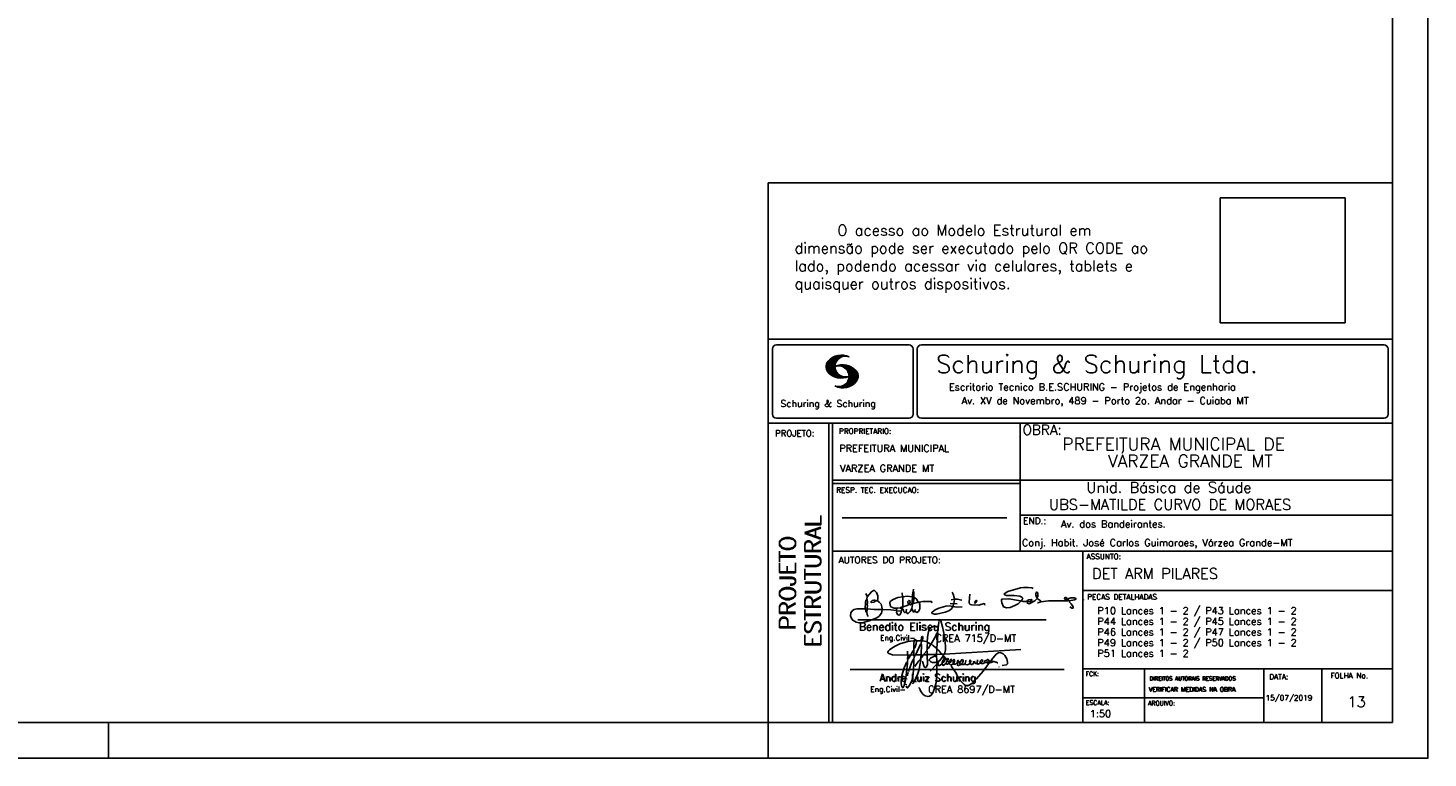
# Model space of a CAD drawing. Extents: x 0 to 84.1, y 0 to 59.4.
# Tile 5 of 7: x 44.8 to 84.1, y 0 to 20.5. Entities that reach past the tile are written whole.
import ezdxf

# ---------------------------------------------------------------- set-up
doc = ezdxf.new("R2010")
doc.units = 0
doc.header["$MEASUREMENT"] = 0
doc.layers.get('0').update_dxf_attribs({"linetype": 'CONTINUOUS'})
doc.layers.add('1', color=1, linetype='CONTINUOUS')
doc.layers.add('2', color=2, linetype='CONTINUOUS')
doc.styles.get("Standard").update_dxf_attribs({"font": 'ROMANS.SHX'})
picture_1 = doc.add_image_def('image1.png', size_in_pixel=(300, 300))

# ---------------------------------------------------------------- blocks, each defined once
blk = doc.blocks.new('assinaturabenedito')
at = {"color": 162}
for points in [[(80.21, 160.29), (79.88, 160.45), (79.72, 161.68), (80.29, 161.77), (80.46, 162.01), (80.54, 163.49), (80.37, 163.74), (80.54, 164.8), (80.46, 166.12), (80.29, 166.36), (80.37, 167.51), (82.43, 169.81), (83.41, 170.39), (83.9, 170.39), (84.81, 169.48), (85.38, 167.84), (85.46, 166.36), (85.13, 165.71), (86.12, 164.97), (86.94, 163.98), (87.35, 162.83), (87.43, 161.68), (87.19, 161.52), (83.66, 161.52), (80.46, 161.77)], [(101.96, 170.06), (102.04, 170.96)], [(155.13, 165.22), (153.4, 165.22), (152.58, 165.54), (153.16, 166.78), (152.67, 167.35), (151.85, 167.68), (149.14, 168.01), (145.61, 168.01), (144.71, 168.34), (144.46, 168.91), (146.1, 169.9), (152.17, 171.62), (153.65, 171.87), (155.7, 171.87), (157.43, 171.62), (158.08, 171.29)], [(79.55, 161.85), (79.72, 164.8), (79.88, 165.87), (80.21, 166.28)], [(80.46, 167.68), (80.21, 167.84), (79.88, 169.07)], [(84.48, 165.54), (84.15, 165.87), (83.57, 165.87), (82.84, 165.71), (82.1, 165.05), (82.59, 164.8), (83.57, 164.97), (84.48, 165.54)], [(84.48, 165.54), (85.05, 165.63)], [(94.32, 162.18), (93.09, 162.18), (91.53, 162.83), (91.12, 163.41), (90.96, 164.8), (91.29, 165.38), (92.52, 166.2), (94.82, 167.1), (97.03, 167.43), (97.11, 162.92)], [(96.95, 167.51), (96.79, 169.24)], [(98.59, 160.54), (98.1, 159.96), (97.61, 160.37), (97.36, 161.44), (96.87, 161.6), (97.03, 162.75), (99.08, 163.33), (99.9, 163.9), (100.48, 163.74), (101.3, 164.07), (101.55, 163.9), (101.38, 162.01)], [(101.46, 167.43), (99.17, 167.76), (97.11, 167.51)], [(98.59, 160.54), (99.17, 159.71), (99.58, 159.63), (100.56, 160.62), (101.38, 161.93), (102.12, 160.29), (102.69, 160.78), (103.6, 160.12), (104.42, 160.54), (104.99, 161.85), (104.99, 163.9), (104.66, 164.97), (106.3, 165.3), (110.57, 165.22), (110.74, 164.97), (110.49, 164.56)], [(99.9, 163.9), (100.48, 164.8), (100.4, 165.63), (99.9, 165.79), (99.49, 165.22), (99.58, 164.23), (99.82, 164.15)], [(101.3, 164.07), (101.55, 167.1)], [(101.55, 163.82), (102.04, 164.31), (102.28, 166.78), (102.28, 167.1), (101.55, 167.19), (101.46, 167.51), (101.96, 170.06), (102.28, 169.81), (102.28, 167.27)], [(102.04, 164.31), (104.58, 164.97)], [(104.34, 164.97), (103.51, 166.36), (102.69, 166.94), (102.37, 166.94)], [(120.83, 164.15), (119.19, 164.39)], [(121.16, 166.36), (119.76, 166.04)], [(120.99, 164.31), (121.24, 166.12), (121.16, 167.19), (120.66, 168.66), (120.09, 169.57)], [(120.83, 164.15), (120.58, 163)], [(120.83, 164.15), (121.07, 164.31), (122.47, 164.23)], [(121.24, 166.2), (121.48, 166.36), (122.55, 166.36), (124.6, 165.87)], [(135.35, 163.57), (135.27, 164.23), (135.11, 164.31), (132.64, 163.57), (129.12, 163.74), (128.62, 163.9), (128.3, 164.15), (128.05, 164.89), (128.46, 168.66)], [(130.84, 164.8), (130.76, 165.22), (131.25, 165.79), (131.58, 165.71), (131.66, 165.3), (131.41, 164.97), (130.84, 164.8)], [(130.84, 164.8), (130.76, 164.48), (130.92, 164.23)], [(152.26, 165.38), (152.17, 165.54), (151.11, 165.79), (146.68, 166.53), (143.56, 166.36), (143.23, 166.2), (143.15, 165.79), (143.31, 164.56), (144.13, 162.83), (145.61, 162.26), (147.25, 162.51), (149.38, 163.33), (151.02, 164.23), (152.26, 165.38)], [(152.26, 165.38), (152.5, 165.54)], [(155.21, 165.05), (155.13, 165.3), (155.37, 165.71), (156.03, 166.04), (157.26, 166.2), (157.43, 165.87), (157.18, 165.54), (156.6, 165.3), (155.21, 165.05)], [(155.21, 165.05), (155.29, 164.48), (156.19, 164.23), (158.82, 165.63), (159.89, 166.69), (161.36, 165.79), (161.61, 165.3), (161.61, 165.13), (161.12, 164.89), (160.3, 164.64), (159.97, 164.72)], [(159.89, 166.69), (159.89, 167.1), (160.22, 167.51), (160.22, 168.91), (160.05, 169.48), (159.56, 169.65), (159.23, 168.99), (159.23, 168.42), (159.56, 167.27), (159.8, 167.19)], [(161.61, 165.13), (165.22, 165.63), (174, 165.63), (174.41, 165.71), (174.49, 166.28)], [(176.63, 162.1), (176.63, 162.75), (175.81, 164.15), (174.99, 164.97), (174.82, 165.63), (177.36, 166.04), (178.02, 166.28), (178.02, 166.53), (177.78, 166.86), (177.36, 166.94), (175.56, 166.94), (174.66, 166.61), (174.49, 166.36), (173.02, 166.2), (172.61, 166.69), (172.93, 167.19), (173.34, 167.19), (173.75, 166.86), (173.84, 166.45)], [(173.59, 165.63), (173.59, 166.12)], [(174.82, 165.63), (174.58, 165.71)], [(181.55, 165.95), (181.47, 166.12)], [(87.43, 161.36), (87.1, 159.8), (86.04, 158.4), (84.97, 157.66), (81.44, 156.27), (78.16, 155.28), (76.68, 155.28), (75.37, 155.53), (73.73, 156.51), (73.15, 157.25), (72.66, 158.56), (72.74, 159.96), (73.65, 161.11), (74.38, 161.52), (75.53, 161.77), (79.64, 161.77)], [(80.21, 160.29), (80.46, 161.6)], [(80.21, 160.29), (80.37, 159.22), (80.87, 158.32)], [(94.08, 161.03), (91.53, 161.36), (87.43, 161.52)], [(94.08, 161.03), (94.32, 162.18), (95.88, 162.34), (96.21, 162.59), (96.95, 162.67)], [(94.08, 161.03), (94.08, 160.86)], [(96.29, 160.7), (94.24, 160.86), (94.08, 160.21), (94.57, 159.14), (95.39, 158.89), (95.8, 159.22), (96.29, 160.29), (96.29, 160.7)], [(96.87, 161.77), (96.54, 161.77), (95.88, 162.26)], [(96.29, 160.7), (96.87, 161.52)], [(98.59, 160.54), (98.76, 161.6)], [(102.78, 160.78), (102.86, 161.52)], [(110.74, 160.29), (110.57, 159.96), (110.74, 159.63), (111.88, 159.39), (112.87, 159.39), (116.89, 160.21), (118.53, 160.86), (119.68, 161.6), (120.5, 162.83)], [(110.74, 160.29), (112.29, 161.44), (113.94, 162.18), (117.22, 163.08), (118.86, 163.16), (122.22, 162.59), (124.85, 162.83)], [(176.63, 162.1), (176.13, 162.1), (175.07, 162.75)], [(176.63, 162.1), (176.63, 162.1)]]:
    blk.add_lwpolyline(points, dxfattribs=at)
blk = doc.blocks.new('assinaturanadre')
at = {"color": 162}
for points in [[(-225.3, 18.87), (-225.71, 15.34), (-225.87, 15.1), (-226.28, 15.26), (-226.36, 15.59), (-227.18, 16), (-229.07, 16), (-230.71, 15.18), (-231.94, 13.7), (-232.6, 11.73), (-233.01, 8.69), (-233.17, 5.9), (-233.01, 5.41), (-233.26, 2.62), (-233.26, 1.06), (-233.09, 0.65), (-233.34, -0.09), (-233.17, -0.67), (-233.17, -2.55), (-233.67, -2.8), (-235.23, -2.8), (-235.14, -2.23), (-233.42, -0.17)], [(-225.3, 18.87), (-225.46, 18.87), (-225.54, 18.46)], [(-225.3, 18.87), (-225.22, 19.04)], [(-221.69, -2.31), (-221.03, 0.57), (-220.87, 2.86), (-221.52, 9.6), (-222.84, 15.92), (-223.98, 19.86), (-224.56, 20.6), (-224.89, 20.68), (-225.22, 20.19), (-225.22, 19.53)], [(-225.87, 15.1), (-225.95, 13.46), (-226.28, 11.98), (-226.61, 11.73), (-227.59, 9.51), (-230.47, 4.42), (-229.32, 3.44), (-229.07, 3.44), (-227.43, 1.88), (-226.69, 1.63), (-226.61, 0.81), (-226.86, -2.47), (-226.77, -7.81), (-226.53, -8.71), (-226.86, -9.37), (-226.61, -10.68), (-226.69, -17.25), (-227.1, -21.27), (-227.76, -23.82), (-228.83, -27.19), (-229.56, -28.58), (-230.71, -29.9), (-231.53, -30.47), (-232.52, -30.72), (-234.41, -30.31), (-235.88, -29.24), (-237.44, -27.27), (-238.1, -25.79)], [(-237.2, 6.72), (-237.03, 8.78), (-236.78, 9.27), (-236.46, 9.43), (-236.13, 9.27), (-235.96, 8.53), (-236.29, 7.05), (-236.62, 6.39), (-236.87, 6.31)], [(-226.28, 11.98), (-226.12, 11.9), (-226.12, 10.83), (-226.69, 1.71)], [(-240.48, 6.64), (-245.98, 6.07), (-251.39, 4.42), (-254.59, 2.95), (-256.81, 1.55), (-258.37, 0.4), (-259.02, -0.26), (-259.43, -1.08), (-259.35, -1.49), (-258.86, -2.06), (-256.4, -2.8), (-246.55, -3.05), (-246.22, -2.8), (-246.39, -0.34)], [(-242.2, 0.15), (-243.19, -1.16), (-244.01, -2.97), (-246.22, -2.97)], [(-237.2, 6.72), (-236.95, 6.23), (-237.2, 4.67), (-237.61, 4.26), (-241.05, -2.97), (-241.95, -3.05), (-242.12, 0.81), (-241.95, 1.47), (-241.46, 1.88), (-240.4, 4.59), (-240.23, 6.56), (-237.36, 6.56), (-237.2, 6.72)], [(-241.87, 6.48), (-242.12, 4.51), (-242.04, 1.47)], [(-240.48, 6.64), (-240.48, 6.97), (-241.05, 7.38), (-241.63, 7.22), (-241.79, 6.64)], [(-237.28, 4.51), (-237.03, 4.1), (-237.11, -2.72), (-237.36, -2.88), (-240.89, -2.88)], [(-240.48, 6.64), (-240.31, 6.64)], [(-236.54, 6.48), (-234.98, 6.31), (-233.26, 5.82)], [(-233.01, 5.41), (-232.68, 5.49), (-230.63, 4.34), (-232.35, 1.55), (-233.01, 0.89)], [(-230.47, 4.42), (-230.47, 4.42)], [(-226.61, 0.81), (-226.36, 0.81), (-225.22, -0.17), (-224.97, -0.67), (-223.74, -1.9), (-223.66, -2.39), (-226.77, -2.55)], [(-221.69, -2.31), (-170.73, 0.81)], [(-246.14, -3.05), (-246.22, -5.76), (-246.06, -6), (-246.39, -7.4), (-246.3, -8.47), (-246.88, -14.54), (-247.62, -19.96), (-248.44, -23.33), (-249.18, -24.72), (-249.5, -24.89), (-250.08, -24.31), (-250.41, -21.93), (-250.41, -19.88), (-250, -16.76), (-248.44, -11.5), (-246.88, -7.97), (-246.47, -7.65)], [(-241.87, -4.11), (-242.12, -5.76), (-241.95, -6), (-241.95, -7.73), (-242.2, -13.15), (-242.78, -17.42), (-243.43, -19.96), (-244.74, -22.83), (-246.14, -24.72), (-246.47, -24.89), (-246.8, -24.72), (-247.21, -23.66)], [(-244.33, -3.05), (-245.32, -5.02), (-245.98, -5.84)], [(-242.12, -5.67), (-242.45, -6), (-243.51, -8.3), (-245.65, -13.97)], [(-242.04, -2.88), (-243.92, -2.97)], [(-237.11, -2.97), (-237.28, -3.87), (-237.28, -4.53), (-237.11, -4.69), (-237.61, -5.76), (-237.44, -6.25), (-238.02, -9.78), (-238.59, -12.57), (-239.66, -15.94), (-241.79, -20.78), (-242.61, -21.85), (-243.27, -22.1)], [(-241.13, -2.97), (-241.54, -3.95), (-241.87, -4.11), (-241.95, -3.13)], [(-237.61, -5.76), (-239, -7.15), (-241.38, -10.6)], [(-235.31, -2.64), (-235.8, -2.97), (-237.11, -2.88)], [(-235.88, -2.97), (-236.13, -3.62), (-237.03, -4.61)], [(-233.09, -2.8), (-233.01, -9.29), (-233.17, -9.94), (-233.91, -11.18), (-234.32, -11.26), (-234.9, -11.01), (-235.39, -10.27), (-236.13, -8.06), (-236.21, -7.15)], [(-226.86, -2.55), (-233.17, -2.72)], [(-226.77, -7.56), (-227.84, -7.89), (-229.65, -7.89), (-230.71, -7.48), (-231.7, -6.66), (-231.78, -6), (-230.96, -5.1), (-228.25, -3.79), (-227.68, -3.79)], [(-226.86, -9.29), (-231.21, -13.8)], [(-222.43, -3.29), (-222.43, -3.7), (-224.97, -6.82), (-226.61, -7.4)], [(-226.04, -8.47), (-226.45, -8.63)], [(-225.05, -6.91), (-226.04, -8.55), (-225.87, -8.79), (-225.95, -9.7), (-225.54, -10.03), (-224.97, -10.03), (-223.16, -8.96)], [(-221.69, -2.31), (-223.57, -2.39)], [(-221.36, -4.85), (-222.18, -5.35), (-222.34, -6.09), (-222.75, -6.66), (-223.08, -7.97), (-223.08, -8.88), (-222.67, -9.78), (-222.34, -9.86), (-222.01, -9.78), (-220.54, -8.47)], [(-221.19, -5.1), (-221.28, -6.09), (-221.6, -6.74), (-222.43, -8.06), (-222.92, -8.38)], [(-221.85, -2.39), (-222.43, -3.29), (-222.84, -2.88), (-222.84, -2.55)], [(-222.43, -3.7), (-221.44, -4.36), (-221.36, -4.94), (-220.78, -5.18), (-220.29, -5.92), (-219.96, -6), (-219.47, -5.35), (-219.14, -5.26), (-218.98, -5.51), (-219.39, -6.5), (-219.96, -6.99), (-220.21, -7.56), (-220.46, -8.47), (-220.05, -9.04), (-219.55, -9.12), (-218.4, -8.55), (-217.91, -9.37), (-217.34, -9.7), (-216.02, -9.12), (-215.7, -8.71), (-215.04, -9.04), (-214.3, -9.04), (-212.99, -7.81), (-212.91, -7.07), (-212.66, -6.58), (-212.41, -6.58), (-212.17, -6.91), (-212.33, -7.81), (-212.58, -8.14), (-212.99, -7.97)], [(-219.96, -6), (-219.8, -6.74)], [(-219.8, -6.82), (-219.88, -7.07)], [(-219.8, -6.91), (-218.57, -7.89), (-218.32, -7.73), (-217.58, -6.17), (-217.26, -5.84), (-216.93, -6), (-216.85, -6.82), (-217.58, -7.81), (-218.4, -8.22), (-218.49, -7.97)], [(-218.4, -8.22), (-218.4, -8.47)], [(-190.51, -6.82), (-189.52, -7.32), (-189.77, -7.81), (-190.42, -8.06), (-191.57, -7.97), (-195.76, -13.72), (-200.19, -18.89), (-203.31, -21.93), (-205.03, -23), (-206.1, -23.33), (-207.49, -23.25), (-208.48, -22.67), (-210.94, -20.21), (-212.58, -17.66), (-213.81, -15.2), (-216.85, -10.6), (-217.17, -9.78)], [(-215.53, -8.3), (-215.86, -7.73), (-215.86, -6.82), (-215.45, -6), (-215.2, -6), (-214.96, -6.33), (-214.88, -7.23), (-215.53, -8.3)], [(-215.53, -8.3), (-215.53, -8.63)], [(-212.66, -8.14), (-212.99, -9.37), (-212.91, -9.78), (-212.25, -10.03), (-211.18, -9.53), (-210.94, -9.29), (-211.27, -8.63), (-211.27, -8.06), (-210.86, -7.23), (-210.03, -6.09), (-209.3, -6), (-209.05, -7.15), (-209.54, -8.14), (-210.36, -9.12), (-210.2, -9.37), (-208.72, -9.21), (-207.9, -8.63), (-207.41, -6.82), (-207.49, -6.41)], [(-212.66, -6.58), (-212.91, -6.33)], [(-210.36, -9.12), (-210.86, -9.21)], [(-204.54, -8.14), (-204.54, -8.55), (-205.28, -9.12), (-206.26, -9.45), (-207.49, -9.29), (-207.9, -8.79)], [(-204.54, -8.14), (-204.04, -7.81), (-203.96, -6.99), (-204.37, -6.41), (-204.78, -6.41), (-204.87, -7.73), (-204.54, -8.14)], [(-202.24, -7.15), (-202.08, -8.06), (-202.98, -9.29), (-203.47, -9.29), (-204.45, -8.63)], [(-201.42, -7.07), (-201.5, -7.48), (-201.25, -8.22), (-200.6, -8.71), (-200.02, -8.71)], [(-201.09, -6.5), (-201.09, -6.5)], [(-196.33, -7.48), (-197.23, -8.3), (-198.14, -8.71), (-199.2, -9.04), (-199.78, -8.96), (-199.94, -8.63), (-199.53, -7.07), (-199.53, -6.25)], [(-196.33, -7.48), (-196.09, -6.82), (-196.17, -6.41), (-196.99, -6.17), (-197.56, -6.82), (-197.73, -7.32), (-197.73, -7.81), (-197.48, -8.22)], [(-194.77, -7.89), (-195.84, -8.71), (-196.5, -8.79), (-197.15, -8.38)], [(-194.77, -7.23), (-194.28, -6.74), (-194.28, -6.41), (-194.77, -6.74), (-194.77, -7.23)], [(-194.77, -7.23), (-194.77, -7.97), (-194.61, -8.06), (-193.13, -8.14), (-192.15, -7.81), (-191.74, -7.97)], [(-192.06, -7.73), (-191.74, -7.07), (-191.98, -6.5), (-192.64, -6), (-193.13, -6), (-193.3, -7.07), (-192.64, -7.81)], [(-190.51, -6.82), (-191.33, -7.89)], [(-190.51, -6.82), (-190.18, -6.17), (-187.06, -2.39), (-185.58, -1.41), (-184.35, -1.24), (-182.46, -2.23), (-181.32, -3.21), (-179.92, -5.59), (-179.43, -7.65), (-179.59, -8.79), (-180.25, -9.62), (-183.04, -10.03)], [(-189.44, -7.23), (-189.11, -6.99), (-188.78, -7.32)], [(-189.44, -7.23), (-189.19, -7.56), (-188.7, -7.4), (-187.39, -7.81), (-186.73, -7.81), (-186.48, -8.14), (-186.07, -8.22)], [(-246.8, -18.57), (-246.88, -19.06)], [(-246.39, -16.43), (-246.39, -16.84)], [(-246.06, -15.36), (-246.22, -16.1)], [(-245.81, -14.54), (-245.89, -15.03)], [(-185.42, -10.77), (-185.17, -10.77)], [(-247.29, -22.34), (-247.29, -22.92)], [(-238.43, -24.64), (-238.43, -24.81)], [(-238.26, -25.22), (-238.18, -25.46)]]:
    blk.add_lwpolyline(points, dxfattribs=at)

msp = doc.modelspace()

# ---------------------------------------------------------------- linework, layer by layer
at = {"layer": '2', "linetype": 'Continuous'}
for p, q in [((84.100006, 0), (84.100006, 59.400002)), ((65.600006, 1), (65.600006, 16.142713)), ((83.100006, 16.142713), (65.600006, 16.142713)), ((65.600006, 11.755142), (83.100006, 11.755135)), ((65.715988, 11.477417), (65.715988, 9.648308)), ((65.832489, 11.593918), (69.548996, 11.593918)), ((69.665497, 11.477417), (69.665497, 9.648308)), ((69.778748, 11.477417), (69.778748, 9.648308)), ((69.895249, 11.593918), (82.867508, 11.593918)), ((82.984009, 11.477417), (82.984009, 9.648308)), ((67.221772, 10.985771), (67.528321, 11.292321)), ((67.222123, 10.971993), (67.545929, 11.295792)), ((67.222168, 11.000305), (67.508011, 11.286148)), ((67.222489, 10.958214), (67.56427, 11.300003)), ((67.224366, 11.016648), (67.488404, 11.280686)), ((67.224472, 10.94606), (67.581131, 11.302727)), ((67.226578, 11.03299), (67.465409, 11.271813)), ((67.2267, 10.934159), (67.596314, 11.303772)), ((67.228943, 10.922257), (67.612336, 11.305649)), ((67.232178, 10.911354), (67.626831, 11.306015)), ((67.232437, 11.052986), (67.439469, 11.26001)), ((67.235916, 10.900948), (67.642014, 11.307053)), ((67.239258, 11.073952), (67.410523, 11.245209)), ((67.239655, 10.890557), (67.656281, 11.307183)), ((67.243561, 10.880333), (67.669251, 11.306015)), ((67.248612, 10.871239), (67.520584, 11.143219)), ((67.252747, 11.10157), (67.374314, 11.223145)), ((67.253647, 10.862129), (67.502121, 11.110611)), ((67.258683, 10.853035), (67.491593, 11.085945)), ((67.264267, 10.84449), (67.483597, 11.06382)), ((67.270783, 10.836869), (67.47966, 11.045746)), ((67.277298, 10.829247), (67.475876, 11.027817)), ((67.283814, 10.821625), (67.474167, 11.011971)), ((67.290558, 10.814232), (67.473114, 10.996781)), ((67.531494, 10.998619), (67.546158, 11.013283)), ((67.548691, 11.001663), (67.565323, 11.018303)), ((67.563156, 11.001992), (67.584885, 11.023735)), ((67.577607, 11.00232), (67.601899, 11.026612)), ((67.592072, 11.002648), (67.619477, 11.030045)), ((67.604584, 11.001007), (67.635239, 11.03167)), ((67.608673, 11.231301), (67.68306, 11.305702)), ((67.617234, 10.999535), (67.651505, 11.033806)), ((67.62999, 10.998154), (67.666199, 11.034363)), ((67.638062, 11.246552), (67.69574, 11.30423)), ((67.64122, 10.99524), (67.680893, 11.03492)), ((67.652436, 10.992317), (67.695603, 11.035485)), ((67.662873, 11.257233), (67.708405, 11.302758)), ((67.664337, 10.990074), (67.708985, 11.034729)), ((67.674881, 10.986489), (67.72316, 11.034767)), ((67.681977, 11.2622), (67.721238, 11.301461)), ((67.684327, 10.981789), (67.736191, 11.033654)), ((67.694321, 10.977654), (67.748459, 11.031792)), ((67.702469, 11.268563), (67.733063, 11.299149)), ((67.704605, 10.973801), (67.761597, 11.0308)), ((67.71431, 10.969368), (67.773758, 11.028824)), ((67.718491, 11.270424), (67.744904, 11.296837)), ((67.722412, 10.963333), (67.785233, 11.026146)), ((67.732499, 10.959282), (67.797608, 11.024391)), ((67.734482, 11.272286), (67.757004, 11.294808)), ((67.740387, 10.953034), (67.808838, 11.021485)), ((67.749115, 10.947632), (67.819702, 11.018219)), ((67.750473, 11.274147), (67.768555, 11.292221)), ((67.756165, 10.940537), (67.830765, 11.015137)), ((67.765198, 10.93544), (67.841874, 11.012116)), ((67.77211, 10.928208), (67.852234, 11.008339)), ((67.779831, 10.921784), (67.86261, 11.004555)), ((67.78592, 10.913735), (67.873307, 11.001122)), ((67.794007, 10.907692), (67.883316, 10.997002)), ((67.799912, 10.899468), (67.892731, 10.992279)), ((67.296936, 10.807419), (67.470307, 10.980797)), ((67.304734, 10.800133), (67.473206, 10.968598)), ((67.311829, 10.793083), (67.474121, 10.955384)), ((67.319168, 10.786293), (67.475159, 10.942276)), ((67.326828, 10.779808), (67.477616, 10.930596)), ((67.334488, 10.773323), (67.480088, 10.918923)), ((67.342133, 10.766846), (67.482544, 10.90725)), ((67.350098, 10.760674), (67.485901, 10.896469)), ((67.358338, 10.754769), (67.489655, 10.886078)), ((67.366577, 10.748863), (67.493409, 10.875695)), ((67.374802, 10.742966), (67.497208, 10.865357)), ((67.383393, 10.737427), (67.502076, 10.856102)), ((67.392228, 10.732109), (67.506958, 10.84684)), ((67.401062, 10.726807), (67.511841, 10.837578)), ((67.409882, 10.721497), (67.516922, 10.828537)), ((67.41919, 10.71666), (67.522843, 10.820305)), ((67.428635, 10.711968), (67.528748, 10.812088)), ((67.43808, 10.707276), (67.534668, 10.803864)), ((67.447541, 10.702599), (67.540802, 10.795861)), ((67.457642, 10.698563), (67.547699, 10.78862)), ((67.467743, 10.694519), (67.554612, 10.781388)), ((67.477829, 10.690483), (67.561509, 10.774155)), ((67.488205, 10.686714), (67.568589, 10.767105)), ((67.499009, 10.683373), (67.576477, 10.760849)), ((67.509796, 10.680031), (67.584366, 10.754601)), ((67.5206, 10.676697), (67.592255, 10.74836)), ((67.532074, 10.674027), (67.600327, 10.742287)), ((67.543625, 10.671448), (67.609238, 10.737053)), ((67.555176, 10.668869), (67.618134, 10.731819)), ((67.5672, 10.666748), (67.627045, 10.726586)), ((67.579605, 10.665009), (67.636261, 10.721665)), ((67.591996, 10.663277), (67.646256, 10.717522)), ((67.604782, 10.661919), (67.65625, 10.713379)), ((67.618134, 10.661141), (67.66623, 10.709244)), ((67.631501, 10.660355), (67.676911, 10.705773)), ((67.64531, 10.660042), (67.688126, 10.702851)), ((67.65976, 10.660355), (67.699341, 10.699936)), ((67.671296, 10.38913), (68.095734, 10.813568)), ((67.67421, 10.660668), (67.710678, 10.697136)), ((67.685135, 10.388832), (68.100952, 10.804665)), ((67.690598, 10.661675), (67.723847, 10.694931)), ((67.69896, 10.388527), (68.104996, 10.794571)), ((67.708161, 10.663521), (67.737625, 10.692986)), ((67.713776, 10.389206), (68.107529, 10.782967)), ((67.725296, 10.66594), (67.750779, 10.691422)), ((67.728806, 10.390091), (68.110825, 10.77211)), ((67.741867, 10.668862), (67.765747, 10.692742)), ((67.744095, 10.391251), (68.114106, 10.761261)), ((67.76027, 10.672806), (67.780136, 10.692681)), ((67.760544, 10.393555), (68.11557, 10.748596)), ((67.776978, 10.395859), (68.117249, 10.736138)), ((67.780106, 10.677895), (67.794464, 10.692261)), ((67.794464, 10.692261), (67.79654, 10.694336)), ((67.794861, 10.399597), (68.118943, 10.723679)), ((67.798127, 10.683296), (67.810562, 10.69574)), ((67.806626, 10.892029), (67.902451, 10.987854)), ((67.811753, 10.883019), (67.912232, 10.983506)), ((67.81305, 10.403664), (68.118515, 10.709122)), ((67.81717, 10.689835), (67.825379, 10.698044)), ((67.817658, 10.874802), (67.921875, 10.979012)), ((67.822358, 10.554344), (68.091095, 10.823075)), ((67.823761, 10.866768), (67.930436, 10.973442)), ((67.829499, 10.858353), (67.940003, 10.968857)), ((67.832825, 10.409302), (68.118134, 10.694611)), ((67.833084, 10.695977), (67.839569, 10.702462)), ((67.833527, 10.848244), (67.948655, 10.963379)), ((67.838395, 10.83899), (67.957047, 10.957634)), ((67.840729, 10.586838), (68.086777, 10.832894)), ((67.843323, 10.829773), (67.965561, 10.952019)), ((67.848358, 10.817597), (67.975678, 10.944924)), ((67.848709, 10.608963), (68.081818, 10.842072)), ((67.852341, 10.806755), (67.985031, 10.939453)), ((67.853302, 10.415634), (68.117768, 10.680092)), ((67.856202, 10.794724), (67.99379, 10.932312)), ((67.856934, 10.63131), (68.075089, 10.849472)), ((67.859864, 10.781189), (68.003067, 10.924393)), ((67.860703, 10.649239), (68.070359, 10.858895)), ((67.862656, 10.768639), (68.01175, 10.91774)), ((67.865174, 10.667847), (68.063507, 10.866165)), ((67.865235, 10.753647), (68.02092, 10.90934)), ((67.866242, 10.683037), (68.057556, 10.874352)), ((67.866318, 10.73967), (68.029206, 10.90255)), ((67.867295, 10.698235), (68.049775, 10.880722)), ((67.867905, 10.725861), (68.036682, 10.894646)), ((67.868119, 10.711846), (68.043793, 10.887528)), ((67.876404, 10.424599), (68.113495, 10.66169)), ((67.901276, 10.435334), (68.11023, 10.644287)), ((67.929581, 10.449501), (68.101624, 10.621544)), ((67.550324, 10.409546), (67.562592, 10.421799)), ((67.561463, 10.40654), (67.576416, 10.421486)), ((67.572602, 10.403542), (67.590226, 10.421173)), ((67.583756, 10.400551), (67.606156, 10.422959)), ((67.595673, 10.398346), (67.622162, 10.424828)), ((67.607605, 10.396141), (67.639588, 10.428116)), ((67.619553, 10.393929), (67.658707, 10.43309)), ((67.632141, 10.392388), (67.679932, 10.440178)), ((67.644959, 10.391075), (67.704071, 10.450188)), ((67.657776, 10.389756), (67.737152, 10.469132)), ((67.966126, 10.471909), (68.08902, 10.594803)), ((68.045029, 10.536675), (68.057724, 10.54937)), ((65.832489, 9.531807), (69.548996, 9.531807)), ((69.895249, 9.531807), (82.867508, 9.531807)), ((65.600006, 9.399994), (83.100006, 9.399994)), ((67.300385, 5.799996), (67.300385, 9.399994)), ((67.400391, 5.799996), (67.400391, 9.399994)), ((72.668579, 6.816429), (72.668579, 9.399994)), ((83.100006, 9.399994), (83.100006, 1)), ((72.668579, 7.799995), (67.400391, 7.799995)), ((72.668579, 7.699995), (67.400391, 7.699995)), ((72.668579, 7.799995), (83.100006, 7.800003)), ((67.670312, 6.739054), (72.288888, 6.739054)), ((72.668579, 6.816429), (83.100006, 6.816437)), ((72.668579, 6.816429), (72.668579, 5.799996)), ((67.300385, 1), (67.300385, 5.799996)), ((67.400391, 1), (67.400391, 5.799996)), ((67.400391, 5.799996), (83.100006, 5.799996)), ((74.42096, 4.799996), (74.42096, 5.799996)), ((74.42096, 1), (74.42096, 4.799996)), ((74.420958, 4.701716), (83.100005, 4.701724)), ((68.11142, 3.880457), (73.389855, 3.880457)), ((67.897606, 2.480272), (73.894493, 2.480272)), ((74.42096, 2.505768), (83.100006, 2.505776)), ((76.14679, 1), (76.14679, 2.505776)), ((79.496476, 1), (79.496476, 2.505776)), ((81.120974, 1), (81.120974, 2.505774)), ((74.42096, 1.691735), (79.496476, 1.691742)), ((47.100006, 0), (47.100006, 1)), ((65.600006, 0), (65.600006, 1)), ((83.100006, 1), (65.600006, 1)), ((0, 0), (84.100006, 0))]:
    msp.add_line(p, q, dxfattribs=at)
msp.add_lwpolyline([(83.100006, 1), (2.5, 1), (2.5, 58.400002), (83.100006, 58.400002), (83.100006, 1)], dxfattribs=at)
for centre, radius, start, end in [((65.832489, 11.477417), 0.116502, 90, 180), ((69.548996, 11.477417), 0.116502, 0, 90), ((69.895249, 11.477417), 0.116502, 90, 180), ((82.867508, 11.477417), 0.116502, 0, 90), ((67.465149, 10.98227), 0.243989, 140.229431, 231.895096), ((67.648087, 10.815277), 0.491555, 63.393265, 138.909058), ((67.76323, 10.98333), 0.291044, 68.851509, 291.148499), ((67.692337, 10.543831), 0.491555, 41.090942, 116.606735), ((67.577195, 10.711891), 0.291044, 248.851501, 111.148491), ((67.648087, 11.15139), 0.491555, 218.229782, 296.60672), ((67.875275, 10.710823), 0.243989, 308.104889, 39.770576), ((67.692337, 10.879952), 0.491555, 243.393265, 321.770233), ((65.832489, 9.648308), 0.116502, 180, 270), ((69.548996, 9.648308), 0.116502, 270, 0), ((69.895249, 9.648308), 0.116502, 180, 270), ((82.867508, 9.648308), 0.116502, 270, 0)]:
    msp.add_arc(centre, radius, start, end, dxfattribs=at)

# ---------------------------------------------------------------- block references
at = {"xscale": 0.06, "yscale": 0.06, "zscale": 0.06}
msp.add_blockref('assinaturabenedito', (63.548427, -5.523744), dxfattribs=at)
at = {"linetype": 'Continuous', "xscale": 0.042, "yscale": 0.042, "zscale": 0.042}
msp.add_blockref('assinaturanadre', (79.849688, 3.01472), dxfattribs=at)

# ---------------------------------------------------------------- texts
at = {"linetype": 'Continuous', "insert": (66.338308, 14.957831), "char_height": 0.3, "attachment_point": 1}
msp.add_mtext_dynamic_manual_height_columns('^IO acesso ao Modelo Estrutural em dimensão pode ser executado pelo QR CODE ao lado, podendo acessar via celulares, tablets e quaisquer outros dispositivos.', width=10.84065058, gutter_width=1.5, heights=[3.742444], dxfattribs=at)
at = {"layer": '1', "linetype": 'Continuous'}
for s, height, p in [('PREFEITURA MUNICIPAL DE', 0.35, (73.846579, 8.633815)), (' VÁRZEA GRANDE MT', 0.35, (74.88894, 8.159332)), ('Unid. Básica de Sáude', 0.3, (74.522022, 7.441803)), ('UBS-MATILDE CURVO DE MORAES', 0.3, (73.47419, 6.963667)), ('Av. dos Bandeirantes.', 0.2, (73.808698, 6.465806)), ('Conj. Habit. José Carlos Guimaraes, Várzea Grande-MT', 0.2, (72.714314, 5.940867)), ('DET ARM PILARES', 0.3, (74.676606, 5.024872)), ('P10 Lances 1 - 2 / P43 Lances 1 - 2', 0.2, (74.827876, 4.037062)), ('P44 Lances 1 - 2 / P45 Lances 1 - 2', 0.2, (74.827876, 3.737062)), ('P46 Lances 1 - 2 / P47 Lances 1 - 2', 0.2, (74.827876, 3.437062)), ('P49 Lances 1 - 2 / P50 Lances 1 - 2', 0.2, (74.827876, 3.137062)), ('P51 Lances 1 - 2', 0.2, (74.827876, 2.837062))]:
    msp.add_text(s, height=height, dxfattribs=at).set_placement(p)
at = {"layer": '1', "linetype": 'Continuous', "insert": (81.841532, 1.729188), "char_height": 0.3, "attachment_point": 1}
msp.add_mtext_dynamic_manual_height_columns('13', width=0.86139052, gutter_width=1, heights=[0], dxfattribs=at)
at = {"layer": '2', "linetype": 'Continuous'}
for s, height, p in [('Schuring & Schuring Ltda.', 0.5, (70.306839, 10.806786)), ('Escritorio Tecnico B.E.SCHURING - Projetos de Engenharia', 0.2, (70.664673, 10.308487)), ('Schuring & Schuring', 0.19, (65.944336, 9.851486)), ('Av. XV de Novembro, 489 - Porto 2o. Andar - Cuiaba MT', 0.2, (71.023194, 9.925888)), ('PROJETO:', 0.175, (65.793152, 9.021591)), ('PROPRIETARIO:', 0.15, (67.584534, 9.097367)), ('OBRA:', 0.278755, (72.732109, 9.070375)), ('PREFEITURA MUNICIPAL', 0.2, (67.590642, 8.588706)), ('VARZEA GRANDE MT', 0.2, (67.612163, 8.027363)), ('RESP. TEC. EXECUCAO:', 0.15, (67.506005, 7.444514)), ('END.:', 0.185837, (72.743767, 6.565421)), ('AUTORES DO PROJETO:', 0.185837, (67.572014, 5.463953)), ('ASSUNTO:', 0.15, (74.525462, 5.581304)), ('PECAS DETALHADAS', 0.15, (74.54287, 4.447065)), ('Benedito Eliseu Schuring', 0.22, (68.138321, 3.577287)), ('Benedito Eliseu Schuring', 0.22, (68.149796, 3.577287)), ('Eng.Civil-', 0.15, (68.737209, 3.298847)), ('CREA 715/D-MT', 0.2, (70.290742, 3.262761)), ('Andre Luiz Schuring', 0.2, (68.716739, 2.158082)), ('Andre Luiz Schuring', 0.2, (68.734296, 2.149201)), ('FCK:', 0.125, (74.500763, 2.299423)), ('DATA:', 0.15, (79.648044, 2.2071)), ('FOLHA No.', 0.15, (81.365514, 2.23814)), ('Eng.Civil-', 0.15, (68.462773, 1.853249)), ('CREA 8697/D-MT', 0.2, (70.08334, 1.825346)), ('VERIFICAR MEDIDAS NA OBRA', 0.125, (76.271485, 1.861862)), ('VERIFICAR MEDIDAS NA OBRA', 0.125, (76.280457, 1.861862)), ('DIREITOS AUTORAIS RESERVADOS', 0.11, (76.294724, 2.176125)), ('DIREITOS AUTORAIS RESERVADOS', 0.11, (76.303696, 2.176125)), ('ESCALA:', 0.125, (74.507035, 1.490738)), ('ARQUIVO:', 0.125, (76.249054, 1.475601)), ('15/07/2019', 0.15, (79.544345, 1.615775)), ('1:50', 0.2, (74.617035, 1.144112))]:
    msp.add_text(s, height=height, dxfattribs=at).set_placement(p)
for s, p in [('ESTRUTURAL', (67.073731, 3.12536)), ('ESTRUTURAL', (67.073731, 3.094507)), ('PROJETO', (66.369095, 3.606125)), ('PROJETO', (66.369095, 3.575272))]:
    msp.add_text(s, height=0.45, rotation=90, dxfattribs=at).set_placement(p)

# ---------------------------------------------------------------- pictures from other files: only their frames are drawn
at = {"linetype": 'Continuous'}
image = msp.add_image(picture_1, insert=(78.268111, 12.209568), size_in_units=(3.506887, 3.506887), dxfattribs=at)
image.dxf.flags = 15

doc.saveas('drawing.dxf')
